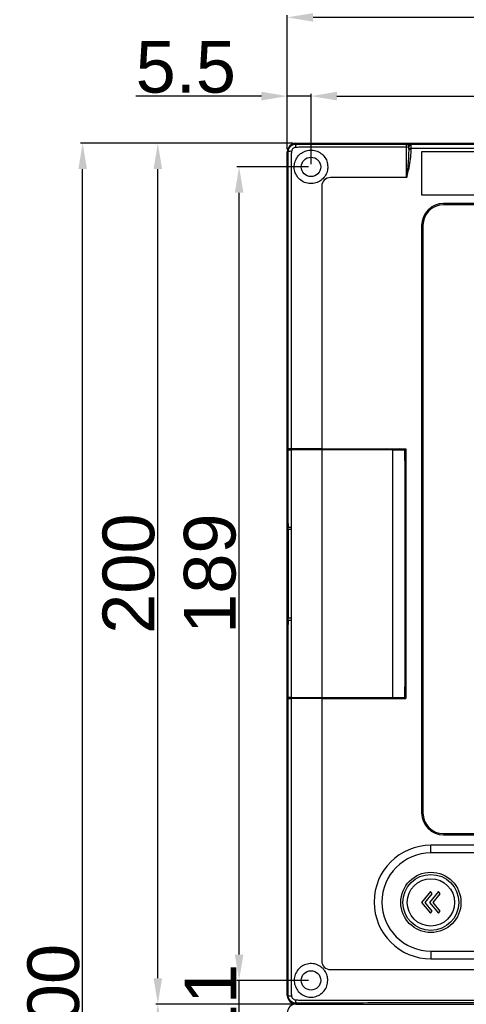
# Model space of a CAD drawing. Header units: millimetres. Extents: x 7143 to 9546, y -1575 to -869.
# Tile 51 of 94: x 7143 to 7247, y -1217 to -988. Entities that reach past the tile are written whole.
import ezdxf

# ---------------------------------------------------------------- set-up
doc = ezdxf.new("R2010")
doc.units = ezdxf.units.MM
doc.header["$LTSCALE"] = 3
doc.header["$PDSIZE"] = -1
doc.styles.get("Standard").update_dxf_attribs({"font": 'arial.ttf', "height": 12})
doc.dimstyles.new('ISO-25', dxfattribs={"dimtxt": 12, "dimasz": 6, "dimexe": 0.5, "dimexo": 0.625, "dimtad": 1, "dimdec": 1, "dimdsep": 46, "dimtxsty": 'Standard', "dimcen": 0, "dimclrd": 256, "dimclre": 256, "dimadec": 0, "dimazin": 0, "dimtfac": 1, "dimtdec": 1, "dimtmove": 0, "dimatfit": 3, "dimfxl": 1, "dimlwd": 30, "dimlwe": 30, "dimarcsym": 0})

# ---------------------------------------------------------------- blocks, each defined once
blk = doc.blocks.new('*D250')
at = {"lineweight": 30}
for p, q in [((7199.47, -1006.11), (7170.29, -1006.11)), ((7205.47, -1018.42), (7205.47, -1005.61)), ((7210.97, -1006.11), (7205.47, -1006.11)), ((7210.97, -1021.92), (7210.97, -1005.61)), ((7216.97, -1006.11), (7222.97, -1006.11))]:
    blk.add_line(p, q, dxfattribs=at)
for points in [[(7199.47, -1005.11), (7199.47, -1007.11), (7205.47, -1006.11)], [(7216.97, -1005.11), (7216.97, -1007.11), (7210.97, -1006.11)]]:
    blk.add_solid(points)
at = {"layer": 'Defpoints', "color": 0}
for p in [(7205.47, -1006.11), (7205.47, -1019.05), (7210.97, -1022.55)]:
    blk.add_point(p, dxfattribs=at)
at = {"color": 0, "insert": (7181.88, -999.38), "char_height": 12, "attachment_point": 5}
blk.add_mtext('5.5', dxfattribs=at)
blk = doc.blocks.new('*D251')
at = {"lineweight": 30}
for p, q in [((7210.97, -1021.92), (7210.97, -1005.61)), ((7216.97, -1006.11), (7399.47, -1006.11)), ((7405.47, -1021.92), (7405.47, -1005.61))]:
    blk.add_line(p, q, dxfattribs=at)
for points in [[(7216.97, -1005.11), (7216.97, -1007.11), (7210.97, -1006.11)], [(7399.47, -1005.11), (7399.47, -1007.11), (7405.47, -1006.11)]]:
    blk.add_solid(points)
at = {"layer": 'Defpoints', "color": 0}
for p in [(7405.47, -1006.11), (7210.97, -1022.55), (7405.47, -1022.55)]:
    blk.add_point(p, dxfattribs=at)
at = {"color": 0, "insert": (7308.22, -999.35), "char_height": 12, "attachment_point": 5}
blk.add_mtext('194.5', dxfattribs=at)
blk = doc.blocks.new('*D253')
at = {"lineweight": 30}
for p, q in [((7205.47, -1018.42), (7205.47, -987.31)), ((7599.47, -987.81), (7211.47, -987.81)), ((7605.47, -1018.42), (7605.47, -987.31))]:
    blk.add_line(p, q, dxfattribs=at)
for points in [[(7211.47, -986.81), (7211.47, -988.81), (7205.47, -987.81)], [(7599.47, -986.81), (7599.47, -988.81), (7605.47, -987.81)]]:
    blk.add_solid(points)
at = {"layer": 'Defpoints', "color": 0}
for p in [(7205.47, -987.81), (7205.47, -1019.05), (7605.47, -1019.05)]:
    blk.add_point(p, dxfattribs=at)
at = {"color": 0, "insert": (7404.87, -981.06), "char_height": 12, "attachment_point": 5}
blk.add_mtext('400', dxfattribs=at)
blk = doc.blocks.new('*D256')
at = {"lineweight": 30}
for p, q in [((7194.27, -1205.55), (7194.27, -1199.55)), ((7210.35, -1211.55), (7193.77, -1211.55)), ((7194.27, -1222.55), (7194.27, -1211.55)), ((7210.35, -1222.55), (7193.77, -1222.55)), ((7194.27, -1228.55), (7194.27, -1234.55))]:
    blk.add_line(p, q, dxfattribs=at)
for points in [[(7193.27, -1205.55), (7195.27, -1205.55), (7194.27, -1211.55)], [(7193.27, -1228.55), (7195.27, -1228.55), (7194.27, -1222.55)]]:
    blk.add_solid(points)
at = {"layer": 'Defpoints', "color": 0}
for p in [(7194.27, -1211.55), (7210.97, -1211.55), (7210.97, -1222.55)]:
    blk.add_point(p, dxfattribs=at)
at = {"color": 0, "insert": (7187.62, -1217.05), "char_height": 12, "attachment_point": 5, "rotation": 90}
blk.add_mtext('11', dxfattribs=at)
blk = doc.blocks.new('*D257')
at = {"lineweight": 30}
for p, q in [((7210.35, -1022.55), (7193.77, -1022.55)), ((7194.27, -1205.55), (7194.27, -1028.55)), ((7210.35, -1211.55), (7193.77, -1211.55))]:
    blk.add_line(p, q, dxfattribs=at)
for points in [[(7193.27, -1028.55), (7195.27, -1028.55), (7194.27, -1022.55)], [(7193.27, -1205.55), (7195.27, -1205.55), (7194.27, -1211.55)]]:
    blk.add_solid(points)
at = {"layer": 'Defpoints', "color": 0}
for p in [(7194.27, -1022.55), (7210.97, -1022.55), (7210.97, -1211.55)]:
    blk.add_point(p, dxfattribs=at)
at = {"color": 0, "insert": (7187.52, -1117.05), "char_height": 12, "attachment_point": 5, "rotation": 90}
blk.add_mtext('189', dxfattribs=at)
blk = doc.blocks.new('*D258')
at = {"lineweight": 30}
for p, q in [((7206.85, -1217.05), (7174.89, -1217.05)), ((7175.39, -1411.05), (7175.39, -1223.05)), ((7206.85, -1417.05), (7174.89, -1417.05))]:
    blk.add_line(p, q, dxfattribs=at)
for points in [[(7174.39, -1223.05), (7176.39, -1223.05), (7175.39, -1217.05)], [(7174.39, -1411.05), (7176.39, -1411.05), (7175.39, -1417.05)]]:
    blk.add_solid(points)
at = {"layer": 'Defpoints', "color": 0}
for p in [(7175.39, -1217.05), (7207.47, -1217.05), (7207.47, -1417.05)]:
    blk.add_point(p, dxfattribs=at)
at = {"color": 0, "insert": (7168.64, -1317.05), "char_height": 12, "attachment_point": 5, "rotation": 90}
blk.add_mtext('200', dxfattribs=at)
blk = doc.blocks.new('*D259')
at = {"lineweight": 30}
for p, q in [((7206.85, -1017.05), (7174.89, -1017.05)), ((7175.39, -1211.05), (7175.39, -1023.05)), ((7206.85, -1217.05), (7174.89, -1217.05))]:
    blk.add_line(p, q, dxfattribs=at)
for points in [[(7174.39, -1023.05), (7176.39, -1023.05), (7175.39, -1017.05)], [(7174.39, -1211.05), (7176.39, -1211.05), (7175.39, -1217.05)]]:
    blk.add_solid(points)
at = {"layer": 'Defpoints', "color": 0}
for p in [(7175.39, -1017.05), (7207.47, -1017.05), (7207.47, -1217.05)]:
    blk.add_point(p, dxfattribs=at)
at = {"color": 0, "insert": (7168.64, -1117.05), "char_height": 12, "attachment_point": 5, "rotation": 90}
blk.add_mtext('200', dxfattribs=at)
blk = doc.blocks.new('*D260')
at = {"lineweight": 30}
for p, q in [((7206.85, -1017.05), (7157.43, -1017.05)), ((7157.93, -1411.05), (7157.93, -1023.05)), ((7206.85, -1417.05), (7157.43, -1417.05))]:
    blk.add_line(p, q, dxfattribs=at)
for points in [[(7156.93, -1023.05), (7158.93, -1023.05), (7157.93, -1017.05)], [(7156.93, -1411.05), (7158.93, -1411.05), (7157.93, -1417.05)]]:
    blk.add_solid(points)
at = {"layer": 'Defpoints', "color": 0}
for p in [(7157.93, -1017.05), (7207.47, -1017.05), (7207.47, -1417.05)]:
    blk.add_point(p, dxfattribs=at)
at = {"color": 0, "insert": (7151.18, -1217.05), "char_height": 12, "attachment_point": 5, "rotation": 90}
blk.add_mtext('400', dxfattribs=at)

msp = doc.modelspace()

# ---------------------------------------------------------------- linework, layer by layer
at = {"linetype": 'Continuous', "lineweight": 30}
for p, q in [((7207.47, -1017.05), (7207.47, -1017.25)), ((7207.47, -1017.05), (7603.47, -1017.05)), ((7233.67, -1017.8), (7233.66, -1017.74)), ((7233.67, -1018.29), (7233.67, -1017.93)), ((7234.14, -1017.29), (7234.16, -1017.35)), ((7234.14, -1017.29), (7338.21, -1017.29)), ((7234.17, -1017.56), (7234.17, -1018.29)), ((7205.47, -1215.05), (7205.47, -1019.05)), ((7205.47, -1019.05), (7205.68, -1019.05)), ((7233.67, -1018.43), (7233.67, -1018.29)), ((7234.17, -1018.29), (7233.67, -1018.29)), ((7233.67, -1018.43), (7234.17, -1018.43)), ((7234.17, -1018.29), (7234.17, -1018.43)), ((7338.17, -1018.29), (7234.17, -1018.29)), ((7335.67, -1019.05), (7236.67, -1019.05)), ((7236.67, -1019.05), (7236.67, -1029.05)), ((7213.47, -1027.05), (7213.47, -1088.05)), ((7233.17, -1025.05), (7215.47, -1025.05)), ((7236.67, -1029.05), (7335.67, -1029.05)), ((7418.77, -1031.05), (7241.77, -1031.05)), ((7418.77, -1031.35), (7241.77, -1031.35)), ((7236.67, -1036.15), (7236.67, -1172.65)), ((7236.97, -1036.15), (7236.97, -1172.65)), ((7205.58, -1088.05), (7205.58, -1105.25)), ((7205.58, -1088.05), (7205.68, -1088.05)), ((7205.59, -1088.25), (7205.59, -1105.25)), ((7205.59, -1088.25), (7205.59, -1105.25)), ((7205.59, -1088.25), (7205.68, -1088.25)), ((7205.59, -1088.25), (7205.59, -1088.25)), ((7205.68, -1106.24), (7205.68, -1088.25)), ((7205.68, -1088.25), (7206.36, -1088.25)), ((7207.47, -1088.25), (7207.47, -1088.05)), ((7207.69, -1088.05), (7207.69, -1088.25)), ((7213.47, -1088.05), (7232.97, -1088.05)), ((7213.47, -1088.05), (7213.47, -1088.25)), ((7213.48, -1088.25), (7213.48, -1145.85)), ((7229.98, -1088.25), (7213.48, -1088.25)), ((7226.77, -1088.05), (7226.77, -1088.25)), ((7229.98, -1145.85), (7229.98, -1088.25)), ((7229.98, -1088.25), (7232.77, -1088.25)), ((7232.77, -1090.75), (7232.77, -1088.25)), ((7232.97, -1088.05), (7232.97, -1146.05)), ((7232.77, -1090.75), (7232.77, -1143.35)), ((7232.77, -1090.75), (7232.77, -1090.75)), ((7232.97, -1091.55), (7232.77, -1091.55)), ((7205.52, -1127.85), (7205.52, -1106.25)), ((7205.68, -1106.25), (7205.52, -1106.25)), ((7205.55, -1105.25), (7205.58, -1105.25)), ((7205.56, -1105.34), (7205.55, -1105.25)), ((7205.58, -1105.25), (7205.59, -1105.25)), ((7205.59, -1105.25), (7205.63, -1105.25)), ((7205.59, -1105.25), (7205.59, -1105.25)), ((7205.68, -1106.75), (7205.68, -1127.35)), ((7205.68, -1106.75), (7205.68, -1127.35)), ((7205.68, -1106.75), (7205.68, -1106.75)), ((7206.36, -1106.24), (7206.36, -1106.75)), ((7205.68, -1127.35), (7205.68, -1127.35)), ((7205.68, -1127.85), (7205.52, -1127.85)), ((7205.56, -1128.76), (7205.55, -1128.85)), ((7205.58, -1128.85), (7205.55, -1128.85)), ((7205.58, -1128.85), (7205.58, -1146.05)), ((7205.59, -1128.85), (7205.58, -1128.85)), ((7205.6, -1128.76), (7205.59, -1128.85)), ((7205.6, -1128.76), (7205.59, -1128.85)), ((7205.59, -1128.85), (7205.59, -1145.85)), ((7205.59, -1128.85), (7205.59, -1145.85)), ((7205.63, -1128.85), (7205.59, -1128.85)), ((7205.59, -1128.85), (7205.59, -1128.85)), ((7205.68, -1145.85), (7205.68, -1127.86)), ((7232.77, -1142.55), (7232.97, -1142.55)), ((7232.77, -1145.85), (7232.77, -1143.35)), ((7232.77, -1143.35), (7232.77, -1143.35)), ((7205.58, -1146.05), (7205.68, -1146.05)), ((7205.68, -1145.85), (7205.59, -1145.85)), ((7205.59, -1145.85), (7205.59, -1145.85)), ((7207.47, -1146.05), (7207.47, -1145.85)), ((7207.69, -1145.85), (7207.69, -1146.05)), ((7213.47, -1145.85), (7213.47, -1146.05)), ((7213.47, -1146.05), (7213.47, -1207.05)), ((7213.47, -1146.05), (7232.97, -1146.05)), ((7213.48, -1145.85), (7229.98, -1145.85)), ((7226.77, -1145.85), (7226.77, -1146.05)), ((7229.98, -1145.85), (7232.77, -1145.85)), ((7241.77, -1177.45), (7418.77, -1177.45)), ((7241.77, -1177.75), (7418.77, -1177.75)), ((7421.71, -1180.15), (7238.83, -1180.15)), ((7238.83, -1181.94), (7238.83, -1180.15)), ((7421.71, -1181.94), (7238.83, -1181.94)), ((7238.83, -1204.76), (7238.83, -1206.55)), ((7238.83, -1204.76), (7421.71, -1204.76)), ((7238.83, -1206.55), (7421.71, -1206.55)), ((7215.47, -1209.05), (7402.48, -1209.05)), ((7205.47, -1215.05), (7205.68, -1215.05)), ((7207.47, -1217.05), (7207.47, -1216.84)), ((7207.47, -1217.05), (7603.47, -1217.05)), ((7207.47, -1217.05), (7207.47, -1217.17))]:
    msp.add_line(p, q, dxfattribs=at)
at = {"linetype": 'Continuous', "lineweight": 30, "flags": 128}
for points in [[(7233.17, -1017.94), (7231.67, -1017.94), (7223.67, -1017.94), (7208.35, -1017.94), (7208.35, -1017.94)], [(7206.36, -1019.95), (7206.36, -1019.95), (7206.36, -1021.95), (7206.36, -1029.95), (7206.36, -1061.95), (7206.36, -1080.51), (7206.36, -1088.05)], [(7206.36, -1088.25), (7206.36, -1090.25), (7206.36, -1098.25), (7206.36, -1106.24)], [(7205.59, -1105.25), (7205.6, -1105.35), (7205.6, -1105.35)], [(7205.66, -1105.41), (7205.64, -1105.35), (7205.63, -1105.25)], [(7205.68, -1106.24), (7205.7, -1106.24), (7205.74, -1106.24), (7205.8, -1106.24), (7205.88, -1106.24), (7205.98, -1106.24), (7206.09, -1106.24), (7206.22, -1106.24), (7206.36, -1106.24)], [(7205.68, -1106.75), (7205.71, -1106.75), (7205.76, -1106.75), (7205.82, -1106.75), (7205.9, -1106.75), (7206, -1106.75), (7206.11, -1106.75), (7206.23, -1106.75), (7206.36, -1106.75)], [(7206.36, -1106.75), (7206.36, -1108.78), (7206.36, -1116.93), (7206.36, -1127.35)], [(7205.68, -1127.35), (7205.71, -1127.35), (7205.76, -1127.35), (7205.82, -1127.35), (7205.9, -1127.35), (7206, -1127.35), (7206.11, -1127.35), (7206.23, -1127.35), (7206.36, -1127.35)], [(7206.36, -1127.35), (7206.36, -1127.65), (7206.36, -1127.86)], [(7205.65, -1128.71), (7205.64, -1128.75), (7205.63, -1128.85)], [(7205.68, -1127.86), (7205.68, -1128.07), (7205.67, -1128.21)], [(7205.68, -1127.86), (7205.7, -1127.86), (7205.74, -1127.86), (7205.8, -1127.86), (7205.88, -1127.86), (7205.98, -1127.86), (7206.09, -1127.86), (7206.22, -1127.86), (7206.36, -1127.86)], [(7206.36, -1127.86), (7206.36, -1130.25), (7206.36, -1145.85)], [(7206.36, -1146.05), (7206.36, -1148.05), (7206.36, -1156.05), (7206.36, -1188.05), (7206.36, -1202.7), (7206.36, -1214.15), (7206.36, -1214.15)], [(7208.35, -1216.16), (7208.35, -1216.16), (7210.35, -1216.16), (7218.35, -1216.16), (7250.35, -1216.16), (7378.35, -1216.16), (7602.6, -1216.16), (7602.6, -1216.16)]]:
    msp.add_lwpolyline(points, dxfattribs=at)
at = {"linetype": 'Continuous', "lineweight": 30}
for centre in [(7210.97, -1022.55), (7210.97, -1211.55)]:
    msp.add_circle(centre, 2.25, dxfattribs=at)
for centre, radius, start, end in [((7207.47, -1019.05), 2, 90, 180), ((7209.2, -1017.89), 1.84, 159.784, 184.409), ((7233.27, -1017.31), 0.636, 261.6612, 309.3167), ((7234.15, -1017.79), 0.496, 91.3141, 174.8169), ((7234.17, -1017.86), 0.509, 91.1556, 173.5173), ((7234.12, -1018), 0.449, 82.6089, 169.9026), ((7206.31, -1020.73), 1.8, 85.4988, 110.6957), ((7215.47, -1027.05), 2, 89.9996, 180.0004), ((7241.77, -1036.15), 5.1, 90, 180), ((7241.77, -1036.15), 4.8, 90, 180), ((7228.42, -1088.35), 0.3, 19.4712, 90), ((7231.52, -1088.35), 0.3, 90, 160.5288), ((7200.02, -1106.05), 5.66, 358.0282, 8.1039), ((7168.39, -1106.74), 37.3, 359.988, 0.7666), ((7167.58, -1127.35), 38.1, 359.2416, 0.006), ((7202.75, -1128.32), 2.92, 349.5824, 2.1018), ((7228.42, -1145.75), 0.3, 270, 340.5288), ((7231.52, -1145.75), 0.3, 199.4712, 270), ((7241.77, -1172.65), 5.1, 180, 270), ((7241.77, -1172.65), 4.8, 180, 270), ((7238.83, -1193.35), 13.2, 90, 270), ((7238.83, -1193.35), 11.41, 90, 270), ((7215.47, -1207.05), 2, 179.9997, 270.0004), ((7207.47, -1215.05), 2, 180, 270), ((7206.31, -1213.36), 1.8, 249.3052, 274.5014), ((7209.2, -1216.21), 1.84, 175.5913, 200.2159), ((7207.47, -1219.05), 2, 90, 180)]:
    msp.add_arc(centre, radius, start, end, dxfattribs=at)
for centre, major_axis, ratio, start_param, end_param in [((7205.55, -1106.25), (0, 1), 0.034921, 0, 1.570796), ((7205.55, -1127.85), (0, 1), 0.034921, 1.570796, 3.141593), ((7206.06, -1128.85), (0, 0.5), 0.965689, 1.026707, 1.570796)]:
    msp.add_ellipse(centre, major_axis=major_axis, ratio=ratio, start_param=start_param, end_param=end_param, dxfattribs=at)
for points, knots in [([(7205.68, -1019.05), (7205.7, -1018.85), (7205.73, -1018.45), (7206.04, -1017.92), (7206.48, -1017.51), (7206.99, -1017.29), (7207.33, -1017.26), (7207.47, -1017.25)], [0, 0, 0, 0, 0.211849, 0.42417, 0.636069, 0.847645, 1, 1, 1, 1]), ([(7208.35, -1017.94), (7208.35, -1017.94), (7208.03, -1018.02), (7207.7, -1018.02), (7207.36, -1018.03)], [0, 0, 0, 0, 0.000062, 1, 1, 1, 1]), ([(7207.47, -1017.25), (7208.5, -1017.25), (7210.57, -1017.26), (7214.7, -1017.25), (7222.23, -1017.26), (7228.74, -1017.25), (7233.17, -1017.25)], [0, 0, 0, 0, 0.1203202, 0.2409537, 0.4820514, 1, 1, 1, 1]), ([(7233.17, -1017.25), (7233.17, -1017.25), (7233.27, -1017.26), (7233.44, -1017.26), (7233.6, -1017.27), (7233.67, -1017.27)], [0, 0, 0, 0, 0.009997, 0.545379, 1, 1, 1, 1]), ([(7233.17, -1017.94), (7233.17, -1017.84), (7233.17, -1017.67), (7233.17, -1017.46), (7233.17, -1017.3), (7233.17, -1017.27), (7233.17, -1017.25)], [0, 0, 0, 0, 0.270031, 0.44402, 0.722005, 1, 1, 1, 1]), ([(7233.66, -1017.74), (7233.62, -1017.69), (7233.53, -1017.55), (7233.33, -1017.32), (7233.22, -1017.26), (7233.17, -1017.25), (7233.17, -1017.25)], [0, 0, 0, 0, 0.255124, 0.710109, 0.995386, 1, 1, 1, 1]), ([(7233.17, -1025.05), (7233.17, -1025.05), (7233.17, -1024.16), (7233.17, -1022.37), (7233.17, -1019.99), (7233.17, -1018.53), (7233.17, -1017.94)], [0, 0, 0, 0, 0.000008, 0.369421, 0.740193, 1, 1, 1, 1]), ([(7233.67, -1017.27), (7233.76, -1017.27), (7233.97, -1017.28), (7234.08, -1017.29), (7234.14, -1017.29)], [0, 0, 0, 0, 0.4241326, 1, 1, 1, 1]), ([(7233.67, -1017.93), (7233.67, -1017.89), (7233.67, -1017.84), (7233.67, -1017.81), (7233.67, -1017.8)], [0, 0, 0, 0, 0.804675, 1, 1, 1, 1]), ([(7234.16, -1017.35), (7234.17, -1017.36), (7234.17, -1017.41), (7234.17, -1017.49), (7234.17, -1017.56)], [0, 0, 0, 0, 0.2146495, 1, 1, 1, 1]), ([(7205.68, -1088.05), (7205.68, -1073.94), (7205.68, -1055.06), (7205.68, -1034.11), (7205.68, -1026.25), (7205.68, -1022.13), (7205.68, -1020.08), (7205.68, -1019.05)], [0, 0, 0, 0, 0.613439, 0.820959, 0.910459, 0.955291, 1, 1, 1, 1]), ([(7206.46, -1018.94), (7206.41, -1019.27), (7206.36, -1019.61), (7206.36, -1019.95), (7206.36, -1019.95)], [0, 0, 0, 0, 0.999941, 1, 1, 1, 1]), ([(7207.36, -1018.03), (7207.3, -1018.04), (7207.13, -1018.06), (7206.88, -1018.18), (7206.66, -1018.38), (7206.5, -1018.64), (7206.47, -1018.84), (7206.46, -1018.94)], [0, 0, 0, 0, 0.14997, 0.362323, 0.577133, 0.791001, 1, 1, 1, 1]), ([(7214.87, -1022.55), (7214.83, -1022.11), (7214.74, -1021.22), (7214.06, -1020.05), (7213.06, -1019.16), (7211.81, -1018.66), (7210.49, -1018.61), (7209.25, -1018.97), (7208.19, -1019.71), (7207.43, -1020.76), (7207.04, -1021.99), (7207.07, -1023.3), (7207.52, -1024.51), (7208.34, -1025.52), (7209.46, -1026.22), (7210.77, -1026.52), (7212.11, -1026.36), (7213.31, -1025.76), (7214.23, -1024.82), (7214.78, -1023.69), (7214.84, -1022.9), (7214.87, -1022.55)], [0, 0, 0, 0, 0.054236, 0.108437, 0.163438, 0.217997, 0.270575, 0.321804, 0.374453, 0.425817, 0.477565, 0.530554, 0.581738, 0.63406, 0.688345, 0.743392, 0.7975, 0.85047, 0.903206, 0.95655, 1, 1, 1, 1]), ([(7233.67, -1018.43), (7233.66, -1018.98), (7233.62, -1020.85), (7233.38, -1023.06), (7233.21, -1024.71), (7233.17, -1025.05)], [0, 0, 0, 0, 0.248127, 0.849765, 1, 1, 1, 1]), ([(7234.17, -1018.43), (7234.17, -1018.54), (7234.16, -1019.98), (7233.83, -1021.97), (7233.4, -1024.03), (7233.23, -1024.8), (7233.18, -1025.02), (7233.17, -1025.05)], [0, 0, 0, 0, 0.046698, 0.647776, 0.897309, 0.98859, 1, 1, 1, 1]), ([(7233.17, -1025.05), (7233.17, -1025.05), (7233.17, -1025.05), (7233.17, -1025.05), (7233.17, -1025.05)], [0, 0, 0, 0, 0.740762, 1, 1, 1, 1]), ([(7206.36, -1088.05), (7206.25, -1088.05), (7206.05, -1088.05), (7205.82, -1088.05), (7205.7, -1088.05), (7205.69, -1088.05), (7205.68, -1088.05)], [0, 0, 0, 0, 0.279122, 0.558266, 0.837405, 1, 1, 1, 1]), ([(7213.47, -1088.05), (7212.26, -1088.05), (7209.84, -1088.05), (7207.52, -1088.05), (7206.36, -1088.05)], [0, 0, 0, 0, 0.499951, 1, 1, 1, 1]), ([(7213.48, -1088.25), (7212.56, -1088.25), (7210.76, -1088.25), (7208.37, -1088.25), (7206.95, -1088.25), (7206.36, -1088.25)], [0, 0, 0, 0, 0.3819329, 0.7459767, 1, 1, 1, 1]), ([(7205.65, -1105.37), (7205.65, -1105.37), (7205.65, -1105.37), (7205.65, -1105.41), (7205.66, -1105.52), (7205.67, -1105.8), (7205.68, -1106.1), (7205.68, -1106.31), (7205.68, -1106.34)], [0, 0, 0, 0, 0.023814, 0.131138, 0.318289, 0.596618, 0.927686, 1, 1, 1, 1]), ([(7205.67, -1128.2), (7205.67, -1128.33), (7205.66, -1128.55), (7205.65, -1128.71), (7205.65, -1128.72), (7205.65, -1128.73)], [0, 0, 0, 0, 0.497502, 0.83184, 1, 1, 1, 1]), ([(7205.68, -1215.05), (7205.68, -1212.99), (7205.69, -1208.88), (7205.66, -1192.93), (7205.68, -1174.49), (7205.68, -1155.61), (7205.68, -1148.56), (7205.68, -1146.05)], [0, 0, 0, 0, 0.0894, 0.179069, 0.693451, 0.890739, 1, 1, 1, 1]), ([(7206.36, -1145.85), (7206.26, -1145.85), (7206.05, -1145.85), (7205.82, -1145.85), (7205.7, -1145.85), (7205.69, -1145.85), (7205.68, -1145.85)], [0, 0, 0, 0, 0.278945, 0.557896, 0.83684, 1, 1, 1, 1]), ([(7205.68, -1146.05), (7205.69, -1146.05), (7205.72, -1146.05), (7205.91, -1146.05), (7206.13, -1146.05), (7206.3, -1146.05), (7206.36, -1146.05)], [0, 0, 0, 0, 0.279137, 0.558276, 0.83742, 1, 1, 1, 1]), ([(7206.36, -1145.85), (7206.98, -1145.85), (7208.44, -1145.85), (7210.83, -1145.85), (7212.59, -1145.85), (7213.48, -1145.85)], [0, 0, 0, 0, 0.269258, 0.632003, 1, 1, 1, 1]), ([(7213.47, -1146.05), (7212.26, -1146.05), (7209.84, -1146.05), (7207.52, -1146.05), (7206.36, -1146.05)], [0, 0, 0, 0, 0.49995, 1, 1, 1, 1]), ([(7238.81, -1200.43), (7238.81, -1200.43), (7238.81, -1200.43), (7238.81, -1200.43), (7238.81, -1200.43), (7242.66, -1200.43), (7245.81, -1197.28), (7245.81, -1193.43), (7245.81, -1193.43), (7245.81, -1193.43), (7245.81, -1193.43), (7245.81, -1193.43), (7245.81, -1193.43), (7245.81, -1189.58), (7242.66, -1186.43), (7238.81, -1186.43), (7238.81, -1186.43), (7238.81, -1186.43), (7238.81, -1186.43), (7238.81, -1186.43), (7238.81, -1186.43), (7234.96, -1186.43), (7231.81, -1189.58), (7231.81, -1193.43), (7231.81, -1193.43), (7231.81, -1193.43), (7231.81, -1193.43), (7231.81, -1193.43), (7231.81, -1193.43), (7231.81, -1197.28), (7234.96, -1200.43), (7238.81, -1200.43)], [0, 0, 0, 0, 0.111111, 0.111111, 0.111111, 0.111111, 0.222222, 0.222222, 0.222222, 0.222222, 0.333333, 0.333333, 0.333333, 0.333333, 0.444444, 0.444444, 0.444444, 0.444444, 0.555556, 0.555556, 0.555556, 0.555556, 0.666667, 0.666667, 0.666667, 0.666667, 0.777778, 0.777778, 0.777778, 0.777778, 1, 1, 1, 1]), ([(7245.31, -1193.43), (7245.31, -1189.84), (7242.4, -1186.93), (7238.81, -1186.93), (7238.81, -1186.93), (7235.22, -1186.93), (7232.31, -1189.84), (7232.31, -1193.43), (7232.31, -1193.43), (7232.31, -1197.02), (7235.22, -1199.93), (7238.81, -1199.93), (7238.81, -1199.93), (7242.4, -1199.93), (7245.31, -1197.02), (7245.31, -1193.43)], [0, 0, 0, 0, 0.2, 0.2, 0.2, 0.2, 0.4, 0.4, 0.4, 0.4, 0.6, 0.6, 0.6, 0.6, 1, 1, 1, 1]), ([(7238.81, -1198.93), (7238.81, -1198.93), (7238.81, -1198.93), (7238.81, -1198.93), (7238.81, -1198.93), (7241.84, -1198.93), (7244.31, -1196.45), (7244.31, -1193.43), (7244.31, -1193.43), (7244.31, -1193.43), (7244.31, -1193.43), (7244.31, -1193.43), (7244.31, -1193.43), (7244.31, -1190.4), (7241.84, -1187.93), (7238.81, -1187.93), (7238.81, -1187.93), (7238.81, -1187.93), (7238.81, -1187.93), (7238.81, -1187.93), (7238.81, -1187.93), (7235.79, -1187.93), (7233.31, -1190.4), (7233.31, -1193.43), (7233.31, -1193.43), (7233.31, -1193.43), (7233.31, -1193.43), (7233.31, -1193.43), (7233.31, -1193.43), (7233.31, -1196.45), (7235.79, -1198.93), (7238.81, -1198.93)], [0, 0, 0, 0, 0.111111, 0.111111, 0.111111, 0.111111, 0.222222, 0.222222, 0.222222, 0.222222, 0.333333, 0.333333, 0.333333, 0.333333, 0.444444, 0.444444, 0.444444, 0.444444, 0.555556, 0.555556, 0.555556, 0.555556, 0.666667, 0.666667, 0.666667, 0.666667, 0.777778, 0.777778, 0.777778, 0.777778, 1, 1, 1, 1]), ([(7238.7, -1195.93), (7238.7, -1195.93), (7236.66, -1193.45), (7236.66, -1193.45), (7236.66, -1193.45), (7236.66, -1193.45), (7238.7, -1190.93), (7238.7, -1190.93), (7238.7, -1190.93), (7238.7, -1190.93), (7239.1, -1191.46), (7239.1, -1191.46), (7239.1, -1191.46), (7239.1, -1191.46), (7237.49, -1193.42), (7237.49, -1193.42), (7237.49, -1193.42), (7237.49, -1193.42), (7239.1, -1195.44), (7239.1, -1195.44), (7239.1, -1195.44), (7239.1, -1195.44), (7238.7, -1195.93), (7238.7, -1195.93)], [0, 0, 0, 0, 0.142857, 0.142857, 0.142857, 0.142857, 0.285714, 0.285714, 0.285714, 0.285714, 0.428571, 0.428571, 0.428571, 0.428571, 0.571429, 0.571429, 0.571429, 0.571429, 0.714286, 0.714286, 0.714286, 0.714286, 1, 1, 1, 1]), ([(7240.56, -1195.93), (7240.56, -1195.93), (7238.53, -1193.45), (7238.53, -1193.45), (7238.53, -1193.45), (7238.53, -1193.45), (7240.56, -1190.93), (7240.56, -1190.93), (7240.56, -1190.93), (7240.56, -1190.93), (7240.96, -1191.46), (7240.96, -1191.46), (7240.96, -1191.46), (7240.96, -1191.46), (7239.36, -1193.42), (7239.36, -1193.42), (7239.36, -1193.42), (7239.36, -1193.42), (7240.96, -1195.44), (7240.96, -1195.44), (7240.96, -1195.44), (7240.96, -1195.44), (7240.56, -1195.93), (7240.56, -1195.93)], [0, 0, 0, 0, 0.142857, 0.142857, 0.142857, 0.142857, 0.285714, 0.285714, 0.285714, 0.285714, 0.428571, 0.428571, 0.428571, 0.428571, 0.571429, 0.571429, 0.571429, 0.571429, 0.714286, 0.714286, 0.714286, 0.714286, 1, 1, 1, 1]), ([(7214.87, -1211.55), (7214.83, -1211.99), (7214.74, -1212.87), (7214.06, -1214.04), (7213.06, -1214.93), (7211.81, -1215.43), (7210.49, -1215.49), (7209.25, -1215.12), (7208.19, -1214.38), (7207.43, -1213.33), (7207.04, -1212.1), (7207.07, -1210.8), (7207.52, -1209.58), (7208.34, -1208.58), (7209.46, -1207.87), (7210.77, -1207.58), (7212.11, -1207.74), (7213.31, -1208.33), (7214.23, -1209.28), (7214.78, -1210.4), (7214.84, -1211.19), (7214.87, -1211.55)], [0, 0, 0, 0, 0.054236, 0.108436, 0.163437, 0.217997, 0.270575, 0.321804, 0.374452, 0.425817, 0.477565, 0.530554, 0.581738, 0.634059, 0.688345, 0.743392, 0.7975, 0.85047, 0.903206, 0.95655, 1, 1, 1, 1]), ([(7206.36, -1214.15), (7206.36, -1214.15), (7206.36, -1214.48), (7206.41, -1214.82), (7206.46, -1215.16)], [0, 0, 0, 0, 0.000059, 1, 1, 1, 1]), ([(7207.47, -1216.84), (7207.27, -1216.82), (7206.87, -1216.79), (7206.34, -1216.48), (7205.94, -1216.04), (7205.71, -1215.53), (7205.69, -1215.19), (7205.68, -1215.05)], [0, 0, 0, 0, 0.2118167, 0.4240893, 0.6359652, 0.8475232, 1, 1, 1, 1]), ([(7206.46, -1215.16), (7206.46, -1215.23), (7206.49, -1215.39), (7206.61, -1215.64), (7206.81, -1215.86), (7207.07, -1216.02), (7207.27, -1216.05), (7207.36, -1216.07)], [0, 0, 0, 0, 0.149841, 0.361978, 0.576736, 0.790714, 1, 1, 1, 1]), ([(7207.36, -1216.07), (7207.69, -1216.08), (7208.02, -1216.1), (7208.35, -1216.16), (7208.35, -1216.16)], [0, 0, 0, 0, 0.999938, 1, 1, 1, 1]), ([(7289.45, -1216.83), (7284.44, -1216.82), (7273.83, -1216.81), (7257.65, -1216.79), (7240.89, -1216.78), (7224.14, -1216.79), (7213.03, -1216.83), (7207.47, -1216.84)], [0, 0, 0, 0, 0.183388, 0.387984, 0.592276, 0.796173, 1, 1, 1, 1])]:
    msp.add_open_spline(points, degree=3, knots=knots, dxfattribs=at)

# ---------------------------------------------------------------- dimensions: what is measured, and where the dimension line sits
dim = msp.add_linear_dim(base=(7205.47, -987.81), p1=(7605.47, -1019.05), p2=(7205.47, -1019.05), dimstyle='ISO-25')
dim.commit()
dim.dimension.update_dxf_attribs({"geometry": '*D253', "text_midpoint": (7404.87, -987.81), "dimtype": 160})
for base, p2, picture, middle in [((7205.47, -1006.11), (7205.47, -1019.05), '*D250', (7181.88, -999.38)), ((7405.47, -1006.11), (7405.47, -1022.55), '*D251', (7308.22, -999.35))]:
    dim = msp.add_linear_dim(base=base, p1=(7210.97, -1022.55), p2=p2, dimstyle='ISO-25')
    dim.commit()
    dim.dimension.update_dxf_attribs({"geometry": picture, "text_midpoint": middle})
for base, p1, p2, picture, middle in [((7157.93, -1017.05), (7207.47, -1417.05), (7207.47, -1017.05), '*D260', (7151.18, -1217.05)), ((7175.39, -1017.05), (7207.47, -1217.05), (7207.47, -1017.05), '*D259', (7168.64, -1117.05)), ((7194.27, -1022.55), (7210.97, -1211.55), (7210.97, -1022.55), '*D257', (7187.52, -1117.05)), ((7175.39, -1217.05), (7207.47, -1417.05), (7207.47, -1217.05), '*D258', (7168.64, -1317.05))]:
    dim = msp.add_linear_dim(base=base, p1=p1, p2=p2, angle=90, dimstyle='ISO-25')
    dim.commit()
    dim.dimension.update_dxf_attribs({"geometry": picture, "text_midpoint": middle})
dim = msp.add_linear_dim(base=(7194.27, -1211.55), p1=(7210.97, -1222.55), p2=(7210.97, -1211.55), angle=90, dimstyle='ISO-25')
dim.commit()
dim.dimension.update_dxf_attribs({"geometry": '*D256', "text_midpoint": (7194.27, -1217.05), "dimtype": 160})

doc.saveas('drawing.dxf')
